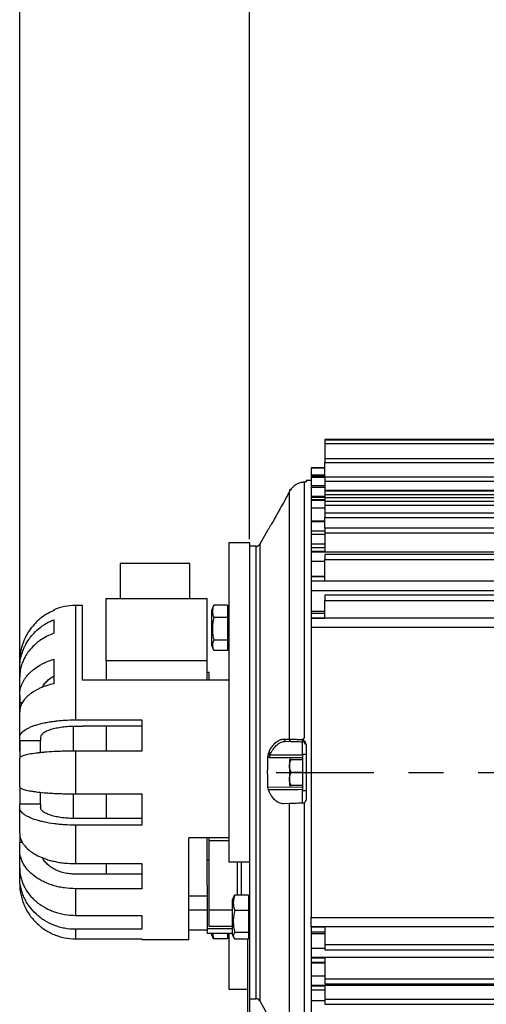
# Model space of a CAD drawing. Header units: inches. Extents: x 1.3 to 88, y 0 to 57.3.
# Tile 8 of 31: x 26.2 to 32.9, y 23.5 to 37.6. Entities that reach past the tile are written whole.
import ezdxf

# ---------------------------------------------------------------- set-up
doc = ezdxf.new("R2010")
doc.units = ezdxf.units.IN
doc.header["$LTSCALE"] = 2
doc.header["$MEASUREMENT"] = 0
doc.linetypes.add('SLD-Center', pattern=[1.45, 0.7, -0.25, 0.25, -0.25])
doc.linetypes.add('SLD-Solid', pattern=[0])
doc.layers.add('CENTER', color=40, linetype='SLD-Center')
doc.layers.add('DIMENSIONS', color=140, linetype='SLD-Solid', lineweight=25)
doc.styles.add('SLDTEXTSTYLE0', font='GOTHIC.TTF', dxfattribs={"width": 0.913})
doc.dimstyles.new('SLDDIMSTYLE3', dxfattribs={"dimtxt": 0.5, "dimasz": 0.6, "dimexe": 0, "dimexo": 0.0625, "dimgap": 0.125, "dimtad": 0, "dimtih": 1, "dimtoh": 1, "dimrnd": 1e-09, "dimzin": 12, "dimdsep": 46, "dimtxsty": 'SLDTEXTSTYLE0', "dimsah": 1, "dimcen": 0.09, "dimadec": 0, "dimazin": 3, "dimtfac": 1, "dimtofl": 0, "dimtmove": 0, "dimatfit": 3, "dimfxl": 0, "dimfrac": 2, "dimtolj": 1, "dimtzin": 12, "dimarcsym": 0})

# ---------------------------------------------------------------- blocks, each defined once
blk = doc.blocks.new('_D_5')
at = {"layer": 'DIMENSIONS'}
for p, q in [((26.231, 27.117), (26.231, 40.126)), ((43.422, 27.43), (43.422, 40.126)), ((33.995, 39.95), (33.843, 39.95)), ((33.843, 39.95), (33.843, 39.156)), ((35.658, 39.95), (35.81, 39.95)), ((35.81, 39.95), (35.81, 39.156)), ((26.231, 39.876), (33.59, 39.876)), ((43.422, 39.876), (36.064, 39.876)), ((33.843, 39.156), (33.995, 39.156)), ((35.81, 39.156), (35.658, 39.156))]:
    blk.add_line(p, q, dxfattribs=at)
for points in [[(26.231, 39.876), (26.831, 39.751), (26.831, 40.001)], [(43.422, 39.876), (42.822, 40.001), (42.822, 39.751)]]:
    blk.add_solid(points, dxfattribs=at)
at = {"layer": 'DIMENSIONS', "char_height": 0.5, "attachment_point": 1, "style": 'SLDTEXTSTYLE0'}
for s, insert in [('17.19', (33.995, 40.69)), ('436.6', (33.995, 39.795))]:
    blk.add_mtext(s, dxfattribs=dict(at, insert=insert))
blk = doc.blocks.new('_D_6')
at = {"layer": 'DIMENSIONS'}
for p, q in [((29.531, 30.162), (29.531, 38.324)), ((40.791, 31.162), (40.791, 38.324)), ((29.531, 38.074), (33.924, 38.074)), ((34.33, 38.148), (34.178, 38.148)), ((34.178, 38.148), (34.178, 37.354)), ((35.993, 38.148), (36.145, 38.148)), ((36.145, 38.148), (36.145, 37.354)), ((40.791, 38.074), (36.399, 38.074)), ((34.178, 37.354), (34.33, 37.354)), ((36.145, 37.354), (35.993, 37.354))]:
    blk.add_line(p, q, dxfattribs=at)
for points in [[(29.531, 38.074), (30.131, 37.949), (30.131, 38.199)], [(40.791, 38.074), (40.191, 38.199), (40.191, 37.949)]]:
    blk.add_solid(points, dxfattribs=at)
at = {"layer": 'DIMENSIONS', "char_height": 0.5, "attachment_point": 1, "style": 'SLDTEXTSTYLE0'}
for s, insert in [('11.26', (34.33, 38.888)), ('286.0', (34.33, 37.993))]:
    blk.add_mtext(s, dxfattribs=dict(at, insert=insert))

msp = doc.modelspace()

# ---------------------------------------------------------------- linework, layer by layer
for p, q in [((34.564307, 31.594985), (30.61136, 31.594985)), ((30.61136, 31.594985), (30.61136, 31.585495)), ((39.91136, 31.585495), (30.61136, 31.585495)), ((30.61136, 31.585495), (30.61136, 31.536157)), ((30.61136, 31.536157), (39.91136, 31.536157)), ((30.61136, 31.536157), (30.61136, 31.318374)), ((39.91136, 31.318374), (30.61136, 31.318374)), ((30.61136, 31.318374), (30.61136, 31.264693)), ((30.61136, 31.264693), (39.91136, 31.264693)), ((30.61136, 31.056594), (30.61136, 31.264693)), ((30.61136, 31.187485), (30.41136, 31.187485)), ((30.41136, 31.187485), (30.41136, 31.187302)), ((30.41136, 31.187302), (30.61136, 31.187302)), ((30.41136, 31.187302), (30.41136, 31.182743)), ((30.41136, 31.182743), (30.41136, 31.082794)), ((30.61136, 31.182743), (30.41136, 31.182743)), ((30.315606, 27.311588), (30.315606, 30.982808)), ((30.41136, 31.007509), (30.34136, 31.005676)), ((30.34136, 31.005676), (30.34136, 30.988281)), ((30.41136, 31.082794), (30.41136, 31.075763)), ((30.61136, 31.082794), (30.41136, 31.082794)), ((30.61136, 31.075763), (30.41136, 31.075763)), ((30.41136, 31.075763), (30.41136, 31.057087)), ((30.61136, 31.057087), (30.41136, 31.057087)), ((30.41136, 31.057087), (30.41136, 31.052654)), ((30.41136, 31.052654), (30.41136, 30.937149)), ((30.41136, 31.052654), (30.61136, 31.052654)), ((39.91136, 31.056594), (30.61136, 31.056594)), ((30.61136, 31.056594), (30.61136, 30.999059)), ((30.61136, 30.999059), (39.91136, 30.999059)), ((30.61136, 30.999059), (30.61136, 30.863737)), ((30.102476, 30.849845), (30.014967, 30.687485)), ((30.10136, 30.874985), (30.10136, 30.850383)), ((30.102476, 27.289743), (30.102476, 30.849845)), ((30.41136, 30.937149), (30.61136, 30.937149)), ((30.41136, 30.937149), (30.41136, 30.909787)), ((30.41136, 30.909787), (30.61136, 30.909787)), ((30.41136, 30.909787), (30.41136, 30.905503)), ((30.41136, 30.905503), (30.41136, 30.778475)), ((30.61136, 30.905503), (30.41136, 30.905503)), ((39.91136, 30.863737), (30.61136, 30.863737)), ((30.61136, 30.863737), (30.61136, 30.857658)), ((30.61136, 30.857658), (39.91136, 30.857658)), ((30.61136, 30.857658), (30.61136, 30.804667)), ((30.41136, 30.778475), (30.41136, 30.762079)), ((30.61136, 30.778475), (30.41136, 30.778475)), ((30.61136, 30.762079), (30.41136, 30.762079)), ((30.41136, 30.762079), (30.41136, 30.727009)), ((30.61136, 30.727009), (30.41136, 30.727009)), ((30.41136, 30.727009), (30.41136, 30.722912)), ((30.41136, 30.722912), (30.41136, 30.614939)), ((30.41136, 30.722912), (30.61136, 30.722912)), ((30.61136, 30.804667), (39.91136, 30.804667)), ((30.61136, 30.804667), (30.61136, 30.762273)), ((30.61136, 30.762273), (39.91136, 30.762273)), ((30.61136, 30.762273), (30.61136, 30.709281)), ((30.61136, 30.709281), (39.91136, 30.709281)), ((30.61136, 30.709281), (30.61136, 30.654162)), ((30.41136, 30.614939), (30.61136, 30.614939)), ((30.41136, 30.614939), (30.41136, 30.424168)), ((30.61136, 30.654162), (39.91136, 30.654162)), ((30.61136, 30.654162), (30.61136, 30.538405)), ((30.61136, 30.424168), (30.41136, 30.424168)), ((30.41136, 30.424168), (30.41136, 30.417579)), ((30.41136, 30.417579), (30.41136, 30.283349)), ((30.41136, 30.417579), (30.61136, 30.417579)), ((39.91136, 30.538405), (30.61136, 30.538405)), ((30.61136, 30.538405), (30.61136, 30.473778)), ((30.61136, 30.473778), (39.91136, 30.473778)), ((30.61136, 30.32093), (30.61136, 30.473778)), ((29.790247, 30.299723), (29.678395, 30.093842)), ((29.793042, 30.298126), (29.79318, 30.29813)), ((30.41136, 30.284514), (30.61136, 30.284514)), ((30.41136, 30.284514), (30.41136, 30.235261)), ((39.91136, 30.32093), (30.61136, 30.32093)), ((30.61136, 30.32093), (30.61136, 30.25365)), ((30.41136, 30.235261), (30.61136, 30.235261)), ((30.41136, 30.235261), (30.41136, 30.231669)), ((30.41136, 30.231669), (30.41136, 30.093313)), ((30.61136, 30.231669), (30.41136, 30.231669)), ((30.61136, 30.25365), (39.91136, 30.25365)), ((30.61136, 30.25365), (30.61136, 29.984743)), ((29.53136, 30.112485), (29.23136, 30.112485)), ((29.23136, 30.112485), (29.23136, 25.523072)), ((29.53136, 25.523072), (29.53136, 30.112485)), ((29.625674, 30.062485), (29.53136, 30.062485)), ((29.625674, 23.562485), (29.625674, 30.062485)), ((29.678395, 30.093842), (29.678395, 23.531127)), ((30.41136, 30.093313), (30.41136, 30.039303)), ((30.61136, 30.093313), (30.41136, 30.093313)), ((30.61136, 30.039303), (30.41136, 30.039303)), ((30.41136, 30.039303), (30.41136, 29.984743)), ((30.61136, 29.984743), (30.41136, 29.984743)), ((30.41136, 29.984743), (30.41136, 29.981409)), ((30.41136, 29.981409), (39.91136, 29.981409)), ((30.41136, 29.981409), (30.41136, 29.842295)), ((39.91136, 29.942235), (30.61136, 29.942235)), ((30.61136, 29.942235), (30.61136, 29.87137)), ((30.61136, 29.87137), (39.91136, 29.87137)), ((30.61136, 29.564345), (30.61136, 29.87137)), ((27.67136, 29.812485), (27.67136, 29.312485)), ((28.17136, 29.812485), (27.67136, 29.812485)), ((28.67136, 29.812485), (28.17136, 29.812485)), ((28.67136, 29.312485), (28.67136, 29.812485)), ((30.41136, 29.842295), (30.41136, 29.634292)), ((30.61136, 29.842295), (30.41136, 29.842295)), ((30.41136, 29.634292), (30.41136, 29.626075)), ((30.41136, 29.634292), (30.61136, 29.634292)), ((30.41136, 29.626075), (30.61136, 29.626075)), ((30.41136, 29.626075), (30.41136, 29.564345)), ((30.41136, 29.564345), (30.61136, 29.564345)), ((30.41136, 29.564345), (30.41136, 29.561446)), ((39.91136, 29.561446), (30.41136, 29.561446)), ((30.41136, 29.561446), (30.41136, 29.423179)), ((39.91136, 29.423179), (30.41136, 29.423179)), ((30.41136, 29.423179), (30.41136, 29.129115)), ((27.47136, 29.312485), (28.92136, 29.312485)), ((27.47136, 28.415731), (27.47136, 29.312485)), ((28.92136, 28.415731), (28.92136, 29.312485)), ((39.91136, 29.359432), (30.61136, 29.359432)), ((30.61136, 29.359432), (30.61136, 29.285146)), ((30.61136, 29.285146), (39.91136, 29.285146)), ((30.61136, 29.031395), (30.61136, 29.285146)), ((26.72136, 29.14998), (26.72136, 29.139219)), ((27.13136, 29.212485), (27.03136, 29.212485)), ((27.03136, 29.212485), (27.03136, 27.568339)), ((27.13136, 28.139134), (27.13136, 29.212485)), ((29.012732, 29.206889), (28.98136, 29.139611)), ((28.98136, 29.139611), (28.98136, 28.639611)), ((29.013332, 29.206609), (29.016333, 29.214273)), ((29.21536, 29.214273), (29.016333, 29.214273)), ((29.21536, 29.214273), (29.21536, 29.03911)), ((29.23136, 29.139611), (29.21536, 29.139611)), ((26.72136, 29.006007), (26.72136, 28.811593)), ((29.21536, 29.03911), (29.016333, 29.03911)), ((29.21536, 29.03911), (29.21536, 28.714448)), ((30.41136, 29.129115), (30.41136, 29.099969)), ((30.41136, 29.129115), (30.61136, 29.129115)), ((30.41136, 29.099969), (30.61136, 29.099969)), ((30.41136, 29.099969), (30.41136, 29.031395)), ((30.41136, 29.031395), (30.61136, 29.031395)), ((30.41136, 29.031395), (30.41136, 29.029047)), ((39.91136, 29.029047), (30.41136, 29.029047)), ((30.41136, 29.029047), (30.41136, 28.894598)), ((30.41136, 28.894598), (30.41136, 24.730372)), ((39.91136, 28.894598), (30.41136, 28.894598)), ((29.21536, 28.714448), (29.016333, 28.714448)), ((29.21536, 28.714448), (29.21536, 28.564949)), ((28.98136, 28.639611), (29.012732, 28.572333)), ((29.21536, 28.639611), (29.23136, 28.639611)), ((26.72136, 28.438341), (26.72136, 28.088019)), ((29.21536, 28.564949), (29.016333, 28.564949)), ((26.23136, 28.313936), (26.23136, 28.180861)), ((28.92136, 28.415731), (27.47136, 28.415731)), ((27.47136, 28.415731), (27.47136, 28.139134)), ((28.92136, 28.139134), (28.92136, 28.415731)), ((28.95136, 28.249985), (28.92136, 28.249985)), ((28.95136, 28.139134), (28.95136, 28.249985)), ((29.23136, 28.139134), (27.13136, 28.139134)), ((26.23136, 27.925372), (26.23136, 27.811997)), ((26.267725, 27.811997), (26.23136, 27.811997)), ((26.23136, 27.811997), (26.23136, 27.703467)), ((26.99636, 27.476615), (26.99636, 27.121286)), ((27.03136, 27.568339), (27.98136, 27.568339)), ((27.13136, 27.473857), (27.03136, 27.473857)), ((27.13136, 27.476135), (27.13136, 27.473857)), ((27.98136, 27.476135), (27.13136, 27.476135)), ((27.47136, 27.476135), (27.47136, 27.119814)), ((27.98136, 27.568339), (27.98136, 27.119814)), ((26.23136, 27.265052), (26.23136, 27.316387)), ((26.53136, 27.316387), (26.53136, 27.265052)), ((26.53136, 27.265052), (26.23136, 27.265052)), ((26.23136, 27.265052), (26.23136, 27.017743)), ((26.53136, 27.098668), (26.53136, 27.265052)), ((30.024622, 27.291851), (30.102476, 27.289743)), ((30.050197, 27.260109), (30.128051, 27.25807)), ((30.28293, 27.254015), (30.28293, 27.058989)), ((30.34136, 27.204387), (30.34136, 26.430934)), ((27.03136, 27.119814), (27.03136, 26.505155)), ((27.98136, 27.119814), (27.03136, 27.119814)), ((30.28293, 27.058989), (29.82044, 27.062181)), ((29.820441, 27.029166), (30.29136, 27.025434)), ((30.34136, 27.072485), (30.29136, 27.072485)), ((30.29136, 27.072485), (30.29136, 26.812485)), ((30.10136, 26.999985), (30.10136, 26.906235)), ((30.10136, 26.906235), (30.10136, 26.718735)), ((30.125699, 26.999985), (30.29136, 26.999985)), ((30.29136, 26.812485), (30.125699, 26.812485)), ((30.29136, 26.812485), (30.29136, 26.552485)), ((26.23136, 26.607227), (26.23136, 26.359917)), ((30.29136, 26.599535), (29.793042, 26.595588)), ((30.10136, 26.718735), (30.10136, 26.624985)), ((30.29136, 26.624985), (30.125699, 26.624985)), ((26.53136, 26.359917), (26.53136, 26.526697)), ((26.99636, 26.505642), (26.99636, 26.148464)), ((27.03136, 26.505155), (27.98136, 26.505155)), ((27.47136, 26.505155), (27.47136, 26.151112)), ((27.98136, 26.505155), (27.98136, 26.056631)), ((30.28293, 26.565981), (30.28293, 26.370955)), ((30.29136, 26.552485), (30.34136, 26.552485)), ((26.23136, 26.308582), (26.23136, 26.359917)), ((26.23136, 26.359917), (26.53136, 26.359917)), ((26.53136, 26.359917), (26.53136, 26.308582)), ((30.102476, 26.366229), (30.014967, 26.363938)), ((30.102476, 22.775124), (30.102476, 26.366229)), ((30.315606, 22.642161), (30.315606, 26.381667)), ((27.98136, 26.151112), (27.03136, 26.151112)), ((27.03136, 26.056631), (27.03136, 25.502843)), ((27.98136, 26.056631), (27.03136, 26.056631)), ((26.23136, 25.921502), (26.23136, 25.812973)), ((26.23136, 25.699597), (26.23136, 25.812973)), ((26.23136, 25.812973), (26.267931, 25.812973)), ((28.65636, 24.412485), (28.65636, 25.87473)), ((29.23136, 25.87473), (28.65636, 25.87473)), ((28.92136, 25.194095), (28.92136, 25.87473)), ((28.95136, 25.55499), (28.95136, 25.87473)), ((28.95136, 25.837485), (29.23136, 25.837485)), ((27.03136, 25.502843), (27.98136, 25.502843)), ((27.47136, 25.502843), (27.47136, 25.35182)), ((27.98136, 25.502843), (27.98136, 25.143154)), ((28.95136, 25.55499), (28.92136, 25.55499)), ((28.95136, 24.601009), (28.95136, 25.55499)), ((29.53136, 25.523072), (29.23136, 25.523072)), ((29.35136, 25.523072), (29.35136, 25.052477)), ((29.41136, 25.523072), (29.41136, 25.052477)), ((29.53136, 23.663145), (29.53136, 25.523072)), ((26.23136, 25.311034), (26.23136, 25.444108)), ((27.98136, 25.35182), (27.03136, 25.35182)), ((28.92136, 25.194095), (28.92136, 24.571056)), ((27.03136, 25.143154), (27.03136, 24.75992)), ((27.98136, 25.143154), (27.03136, 25.143154)), ((28.65636, 25.042485), (28.92136, 25.042485)), ((29.302904, 25.030236), (29.316333, 25.052477)), ((29.51536, 25.052477), (29.316333, 25.052477)), ((29.51536, 25.052477), (29.51536, 24.832309)), ((29.302397, 25.030473), (29.28136, 24.985358)), ((29.28136, 24.985358), (29.28136, 24.485358)), ((29.53136, 24.985358), (29.51536, 24.985358)), ((27.03136, 24.75992), (27.98136, 24.75992)), ((27.98136, 24.75992), (27.98136, 24.560308)), ((28.92136, 24.832937), (28.65636, 24.832937)), ((29.28136, 24.832937), (28.95136, 24.832937)), ((29.51536, 24.832309), (29.316333, 24.832309)), ((29.51536, 24.832309), (29.51536, 24.515191)), ((30.41136, 24.730372), (39.91136, 24.730372)), ((30.41136, 24.595922), (30.41136, 24.730372)), ((27.98136, 24.560308), (27.03136, 24.560308)), ((27.03136, 24.560308), (27.03136, 24.423534)), ((28.65636, 24.550145), (28.92136, 24.550145)), ((28.92136, 24.571056), (29.28136, 24.571056)), ((28.92136, 24.571056), (28.92136, 24.501067)), ((29.28136, 24.501067), (28.92136, 24.501067)), ((29.28136, 24.601009), (28.95136, 24.601009)), ((28.98136, 24.501067), (28.98136, 24.485358)), ((28.98136, 24.485358), (29.000606, 24.444085)), ((29.21536, 24.501067), (29.21536, 24.422263)), ((29.21536, 24.485358), (29.23136, 24.485358)), ((29.23136, 24.501067), (29.23136, 23.701768)), ((29.28136, 24.485358), (29.302397, 24.440244)), ((29.51536, 24.515191), (29.316333, 24.515191)), ((29.51536, 24.515191), (29.51536, 24.41824)), ((29.51536, 24.485358), (29.53136, 24.485358)), ((39.91136, 24.595922), (30.41136, 24.595922)), ((30.41136, 24.595922), (30.41136, 24.593574)), ((30.41136, 24.593574), (30.61136, 24.593574)), ((30.41136, 24.593574), (30.41136, 24.525)), ((30.41136, 24.525), (30.61136, 24.525)), ((30.41136, 24.525), (30.41136, 24.495854)), ((30.41136, 24.495854), (30.41136, 24.291218)), ((30.61136, 24.495854), (30.41136, 24.495854)), ((30.61136, 24.593574), (30.61136, 24.339823)), ((27.03136, 24.423534), (27.98136, 24.423534)), ((27.98136, 24.423534), (27.98136, 24.412485)), ((27.98136, 24.412485), (28.65636, 24.412485)), ((29.016333, 24.422263), (29.001986, 24.444728)), ((29.21536, 24.422263), (29.016333, 24.422263)), ((29.51536, 24.41824), (29.316333, 24.41824)), ((29.50126, 24.41824), (29.50126, 22.479332)), ((30.61136, 24.339823), (30.61136, 24.265537)), ((30.61136, 24.339823), (39.91136, 24.339823)), ((30.41136, 24.291218), (30.41136, 24.153405)), ((30.41136, 24.291218), (30.61136, 24.291218)), ((30.61136, 24.265537), (39.91136, 24.265537)), ((39.91136, 24.153405), (30.41136, 24.153405)), ((30.41136, 24.153405), (30.41136, 24.150599)), ((30.41136, 24.150599), (30.61136, 24.150599)), ((30.41136, 24.150599), (30.41136, 24.087558)), ((30.41136, 24.087558), (30.61136, 24.087558)), ((30.41136, 24.087558), (30.41136, 24.075621)), ((30.41136, 24.075621), (30.41136, 23.889651)), ((30.61136, 24.075621), (30.41136, 24.075621)), ((30.61136, 24.150599), (30.61136, 23.847273)), ((30.41136, 23.889651), (30.41136, 23.75053)), ((30.41136, 23.889651), (30.61136, 23.889651)), ((30.61136, 23.847273), (39.91136, 23.847273)), ((30.61136, 23.847273), (30.61136, 23.775752)), ((30.61136, 23.775752), (39.91136, 23.775752)), ((29.23136, 23.701768), (29.50126, 23.701768)), ((29.53136, 22.479332), (29.53136, 23.663145)), ((39.91136, 23.75053), (30.41136, 23.75053)), ((30.41136, 23.75053), (30.41136, 23.747306)), ((30.41136, 23.747306), (30.61136, 23.747306)), ((30.41136, 23.747306), (30.41136, 23.690737)), ((30.41136, 23.690737), (30.61136, 23.690737)), ((30.41136, 23.690737), (30.41136, 23.535083)), ((30.61136, 23.747306), (30.61136, 23.55449)), ((29.53136, 23.562485), (29.625674, 23.562485)), ((29.678395, 23.531127), (29.781343, 23.341635)), ((30.41136, 23.535083), (30.61136, 23.535083)), ((30.61136, 23.55449), (30.61136, 23.486206)), ((30.61136, 23.55449), (39.91136, 23.55449)), ((30.61136, 23.486206), (39.91136, 23.486206))]:
    msp.add_line(p, q)
for centre, radius, start, end in [((29.625674, 30.122485), 0.06, 270, 331.48559), ((27.03136, 28.412485), 0.8, 90, 112.7990313), ((30.052947, 27.288499), 0.028523, 173.2519554, 264.4678016), ((30.130797, 27.28645), 0.028512, 173.3684719, 264.473571), ((30.28136, 27.194035), 0.06, 21.2788008, 88.5), ((27.858946, 27.045673), 1.961564, 359.5178333, 0.4821667), ((29.625674, 23.502485), 0.06, 28.51441, 90)]:
    msp.add_arc(centre, radius, start, end)
for points, knots in [([(30.28293, 30.978661), (30.263885, 30.975566), (30.245566, 30.970347), (30.210327, 30.955831), (30.193289, 30.946395), (30.162291, 30.924257), (30.148073, 30.911454), (30.122586, 30.88255), (30.111634, 30.866831), (30.102476, 30.849845)], [0, 0, 0, 0, 0.25, 0.25, 0.5, 0.5, 0.75, 0.75, 1, 1, 1, 1]), ([(30.315606, 30.982808), (30.310777, 30.982334), (30.305588, 30.981787), (30.294529, 30.980419), (30.288752, 30.979607), (30.28293, 30.978661)], [0, 0, 0, 0, 0.5, 0.5, 1, 1, 1, 1]), ([(30.34136, 30.988281), (30.34136, 30.987837), (30.340778, 30.987378), (30.338492, 30.986434), (30.336761, 30.985945), (30.332326, 30.984996), (30.329581, 30.984524), (30.323192, 30.983623), (30.319601, 30.9832), (30.315606, 30.982808)], [0, 0, 0, 0, 0.25, 0.25, 0.5, 0.5, 0.75, 0.75, 1, 1, 1, 1]), ([(30.014967, 30.687485), (29.995164, 30.650729), (29.975532, 30.614807), (29.946327, 30.562107), (29.936633, 30.544739), (29.917339, 30.510412), (29.907673, 30.49334), (29.879495, 30.443917), (29.861713, 30.413192), (29.836772, 30.370605), (29.828712, 30.356933), (29.813472, 30.331231), (29.806323, 30.31925), (29.799691, 30.30819)], [0, 0, 0, 0, 0.25, 0.25, 0.375, 0.375, 0.5, 0.5, 0.75, 0.75, 0.875, 0.875, 1, 1, 1, 1]), ([(26.72136, 29.139219), (26.685009, 29.12401), (26.650237, 29.106331), (26.58372, 29.066237), (26.551975, 29.043822), (26.506679, 29.006567), (26.491913, 28.993483), (26.463577, 28.966444), (26.449981, 28.952476), (26.410871, 28.909257), (26.387027, 28.878697), (26.354615, 28.830231), (26.344372, 28.813636), (26.325037, 28.779544), (26.315985, 28.762105), (26.290982, 28.709277), (26.277029, 28.673134), (26.260107, 28.617555), (26.255137, 28.598801), (26.246559, 28.560829), (26.242945, 28.541563), (26.234259, 28.483385), (26.23136, 28.444368), (26.23136, 28.405118)], [0, 0, 0, 0, 0.125, 0.125, 0.25, 0.25, 0.3125, 0.3125, 0.375, 0.375, 0.5, 0.5, 0.5625, 0.5625, 0.625, 0.625, 0.75, 0.75, 0.8125, 0.8125, 0.875, 0.875, 1, 1, 1, 1]), ([(29.016333, 29.214273), (29.01009, 29.199842), (29.004987, 29.18537), (28.997962, 29.156314), (28.996062, 29.141729), (28.995997, 29.112426), (28.997844, 29.097682), (29.004917, 29.068186), (29.010067, 29.053594), (29.016333, 29.03911)], [0, 0, 0, 0, 0.25, 0.25, 0.5, 0.5, 0.75, 0.75, 1, 1, 1, 1]), ([(26.23136, 28.313936), (26.23136, 28.350938), (26.234259, 28.387477), (26.245615, 28.459667), (26.254073, 28.495318), (26.271024, 28.548113), (26.27742, 28.565666), (26.291481, 28.600058), (26.299149, 28.616922), (26.324021, 28.666544), (26.343084, 28.698335), (26.37541, 28.74408), (26.38681, 28.759004), (26.410891, 28.788184), (26.423535, 28.802386), (26.462772, 28.843315), (26.490839, 28.868589), (26.535754, 28.903531), (26.551198, 28.914682), (26.583041, 28.935975), (26.599483, 28.946139), (26.649998, 28.974906), (26.685009, 28.991668), (26.72136, 29.006007)], [0, 0, 0, 0, 0.125, 0.125, 0.25, 0.25, 0.3125, 0.3125, 0.375, 0.375, 0.5, 0.5, 0.5625, 0.5625, 0.625, 0.625, 0.75, 0.75, 0.8125, 0.8125, 0.875, 0.875, 1, 1, 1, 1]), ([(29.016333, 29.03911), (29.01009, 29.012362), (29.004987, 28.985539), (28.997962, 28.931684), (28.996062, 28.904651), (28.995997, 28.850339), (28.997844, 28.823011), (29.004917, 28.768339), (29.010067, 28.741293), (29.016333, 28.714448)], [0, 0, 0, 0, 0.25, 0.25, 0.5, 0.5, 0.75, 0.75, 1, 1, 1, 1]), ([(26.72136, 28.811593), (26.685009, 28.798525), (26.650237, 28.783336), (26.58372, 28.748888), (26.551975, 28.729629), (26.506679, 28.69762), (26.491913, 28.686378), (26.463577, 28.663146), (26.449981, 28.651145), (26.410871, 28.614012), (26.387027, 28.587755), (26.354615, 28.546114), (26.344372, 28.531855), (26.325037, 28.502564), (26.315985, 28.48758), (26.290982, 28.442191), (26.277029, 28.411137), (26.260107, 28.363384), (26.255137, 28.347271), (26.246559, 28.314645), (26.242945, 28.298093), (26.234259, 28.248107), (26.23136, 28.214584), (26.23136, 28.180861)], [0, 0, 0, 0, 0.125, 0.125, 0.25, 0.25, 0.3125, 0.3125, 0.375, 0.375, 0.5, 0.5, 0.5625, 0.5625, 0.625, 0.625, 0.75, 0.75, 0.8125, 0.8125, 0.875, 0.875, 1, 1, 1, 1]), ([(29.016333, 28.714448), (29.01009, 28.702131), (29.004987, 28.68978), (28.997962, 28.664981), (28.996062, 28.652533), (28.995997, 28.627523), (28.997844, 28.614939), (29.004917, 28.589764), (29.010067, 28.57731), (29.016333, 28.564949)], [0, 0, 0, 0, 0.25, 0.25, 0.5, 0.5, 0.75, 0.75, 1, 1, 1, 1]), ([(26.23136, 27.925372), (26.23136, 27.952798), (26.234259, 27.979882), (26.245615, 28.033389), (26.254073, 28.059814), (26.271024, 28.098946), (26.27742, 28.111957), (26.291481, 28.137448), (26.299149, 28.149948), (26.324021, 28.186728), (26.343084, 28.210292), (26.37541, 28.244199), (26.38681, 28.25526), (26.410891, 28.276889), (26.423535, 28.287415), (26.462772, 28.317752), (26.490839, 28.336485), (26.535754, 28.362385), (26.551198, 28.37065), (26.583041, 28.386432), (26.599483, 28.393966), (26.649998, 28.415289), (26.685009, 28.427713), (26.72136, 28.438341)], [0, 0, 0, 0, 0.125, 0.125, 0.25, 0.25, 0.3125, 0.3125, 0.375, 0.375, 0.5, 0.5, 0.5625, 0.5625, 0.625, 0.625, 0.75, 0.75, 0.8125, 0.8125, 0.875, 0.875, 1, 1, 1, 1]), ([(26.557679, 28.035443), (26.558286, 28.037128), (26.565622, 28.057496), (26.592794, 28.09421), (26.643354, 28.149626), (26.693029, 28.180583), (26.72136, 28.198239)], [0, 0, 0, 0, 0.0258829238, 0.3128271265, 0.6080927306, 1, 1, 1, 1]), ([(26.72136, 28.088019), (26.685009, 28.079681), (26.650237, 28.069989), (26.58372, 28.04801), (26.551975, 28.035722), (26.506679, 28.015298), (26.491913, 28.008126), (26.463577, 27.993302), (26.449981, 27.985645), (26.410871, 27.961952), (26.387027, 27.945199), (26.354615, 27.918629), (26.344372, 27.909532), (26.325037, 27.890843), (26.315985, 27.881282), (26.290982, 27.852321), (26.277029, 27.832507), (26.260107, 27.802039), (26.255137, 27.791758), (26.246559, 27.770941), (26.242945, 27.760379), (26.234259, 27.728486), (26.23136, 27.707096), (26.23136, 27.685579)], [0, 0, 0, 0, 0.125, 0.125, 0.25, 0.25, 0.3125, 0.3125, 0.375, 0.375, 0.5, 0.5, 0.5625, 0.5625, 0.625, 0.625, 0.75, 0.75, 0.8125, 0.8125, 0.875, 0.875, 1, 1, 1, 1]), ([(26.23136, 27.316387), (26.23136, 27.333023), (26.23654, 27.349381), (26.251762, 27.373518), (26.258088, 27.381496), (26.273298, 27.397316), (26.282227, 27.405179), (26.31231, 27.428053), (26.336856, 27.442518), (26.380349, 27.463051), (26.396023, 27.469722), (26.429449, 27.48256), (26.447037, 27.48867), (26.502342, 27.5061), (26.542577, 27.51653), (26.608097, 27.530346), (26.630802, 27.534638), (26.676949, 27.542416), (26.724076, 27.549444), (26.773131, 27.554994), (26.823163, 27.559796), (26.84878, 27.56183), (26.926292, 27.566707), (26.978538, 27.568339), (27.03136, 27.568339)], [0, 0, 0, 0, 0.125, 0.125, 0.1875, 0.1875, 0.25, 0.25, 0.375, 0.375, 0.4375, 0.4375, 0.5, 0.5, 0.625, 0.625, 0.6875, 0.6875, 0.75, 0.8125, 0.8125, 0.875, 0.875, 1, 1, 1, 1]), ([(27.03136, 27.473857), (26.998346, 27.473857), (26.965884, 27.472837), (26.917984, 27.469841), (26.90215, 27.468596), (26.870756, 27.465602), (26.855151, 27.463844), (26.809758, 27.457923), (26.781052, 27.453091), (26.740303, 27.44453), (26.727066, 27.441445), (26.701588, 27.434866), (26.689463, 27.431404), (26.654872, 27.420518), (26.634175, 27.412598), (26.606755, 27.399701), (26.598239, 27.395232), (26.582804, 27.386148), (26.568857, 27.376872), (26.557841, 27.367216), (26.548312, 27.357368), (26.544277, 27.352326), (26.534598, 27.337069), (26.53136, 27.326785), (26.53136, 27.316387)], [0, 0, 0, 0, 0.125, 0.125, 0.1875, 0.1875, 0.25, 0.25, 0.375, 0.375, 0.4375, 0.4375, 0.5, 0.5, 0.625, 0.625, 0.6875, 0.6875, 0.75, 0.8125, 0.8125, 0.875, 0.875, 1, 1, 1, 1]), ([(30.289254, 27.287124), (30.291839, 27.289247), (30.296828, 27.293346), (30.303797, 27.299572), (30.310057, 27.305556), (30.313806, 27.309632), (30.315606, 27.311588)], [0, 0, 0, 0, 0.2786231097, 0.5378721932, 0.7781580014, 1, 1, 1, 1]), ([(30.315606, 27.311588), (30.312047, 27.307582), (30.308275, 27.303767), (30.30283, 27.297859), (30.301039, 27.295858), (30.298788, 27.292516), (30.298118, 27.291347), (30.297244, 27.288807), (30.297092, 27.28744), (30.297696, 27.283498), (30.299285, 27.281183), (30.302601, 27.277018), (30.304429, 27.275087), (30.309934, 27.269314), (30.31367, 27.265509), (30.32413, 27.253563), (30.330182, 27.244976), (30.336718, 27.230377), (30.338432, 27.225302), (30.340741, 27.215019), (30.34136, 27.209767), (30.34136, 27.204387)], [0, 0, 0, 0, 0.125, 0.125, 0.1875, 0.1875, 0.21875, 0.21875, 0.25, 0.25, 0.3125, 0.3125, 0.375, 0.375, 0.5, 0.5, 0.75, 0.75, 0.875, 0.875, 1, 1, 1, 1]), ([(29.813356, 27.120838), (29.815116, 27.124299), (29.818641, 27.131233), (29.824112, 27.14128), (29.829726, 27.151083), (29.835496, 27.160615), (29.841418, 27.169882), (29.847493, 27.178881), (29.85372, 27.187613), (29.866148, 27.204096), (29.885539, 27.226467), (29.912324, 27.250692), (29.940039, 27.269641), (29.963397, 27.28071), (29.982232, 27.286828), (29.996305, 27.289974), (30.010462, 27.29182), (30.019888, 27.29184), (30.024622, 27.291851)], [0, 0, 0, 0, 0.0308421, 0.061781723, 0.09284586, 0.124061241, 0.155454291, 0.18705108, 0.218877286, 0.250958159, 0.374578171, 0.500911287, 0.624473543, 0.750384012, 0.812228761, 0.874350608, 0.936892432, 1, 1, 1, 1]), ([(29.82044, 27.062181), (29.82746, 27.078411), (29.835051, 27.093766), (29.851342, 27.122852), (29.859976, 27.13644), (29.886658, 27.17377), (29.905665, 27.194453), (29.93577, 27.219627), (29.946089, 27.22702), (29.966684, 27.239471), (29.977028, 27.244589), (30.008179, 27.256758), (30.029106, 27.260661), (30.050197, 27.260109)], [0, 0, 0, 0, 0.125, 0.125, 0.25, 0.25, 0.5, 0.5, 0.625, 0.625, 0.75, 0.75, 1, 1, 1, 1]), ([(30.102476, 27.289743), (30.104082, 27.289745), (30.107271, 27.28975), (30.112441, 27.289745), (30.117825, 27.28973), (30.123431, 27.289706), (30.129232, 27.289671), (30.135209, 27.289627), (30.141341, 27.289574), (30.14761, 27.289513), (30.153997, 27.289444), (30.160483, 27.289368), (30.167053, 27.289285), (30.173688, 27.289197), (30.183682, 27.289059), (30.197365, 27.288856), (30.215108, 27.288567), (30.23329, 27.288247), (30.251778, 27.287897), (30.270423, 27.287524), (30.283007, 27.287257), (30.289254, 27.287124)], [0, 0, 0, 0, 0.042113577, 0.08362512, 0.124534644, 0.164842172, 0.204547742, 0.243651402, 0.282153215, 0.320053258, 0.357351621, 0.394048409, 0.430143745, 0.465637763, 0.500530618, 0.58662451, 0.671574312, 0.755383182, 0.838054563, 0.919592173, 1, 1, 1, 1]), ([(30.128051, 27.25807), (30.135964, 27.257863), (30.145357, 27.257617), (30.167009, 27.25705), (30.179419, 27.256725), (30.206054, 27.256028), (30.220407, 27.255652), (30.250978, 27.254851), (30.266784, 27.254437), (30.28293, 27.254015)], [0, 0, 0, 0, 0.25, 0.25, 0.5, 0.5, 0.75, 0.75, 1, 1, 1, 1]), ([(30.28293, 27.254015), (30.283274, 27.254034), (30.283955, 27.254071), (30.284863, 27.254505), (30.285679, 27.255207), (30.286659, 27.256542), (30.287678, 27.258974), (30.288594, 27.263054), (30.289181, 27.26815), (30.289478, 27.274066), (30.289542, 27.28055), (30.28935, 27.284943), (30.289254, 27.287124)], [0, 0, 0, 0, 0.064622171, 0.128087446, 0.190066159, 0.250227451, 0.37532141, 0.499774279, 0.621610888, 0.747506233, 0.874641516, 1, 1, 1, 1]), ([(27.03136, 27.119814), (26.978538, 27.119814), (26.926598, 27.11915), (26.849958, 27.117201), (26.824625, 27.116391), (26.774393, 27.114443), (26.749426, 27.1133), (26.676798, 27.109448), (26.630867, 27.106305), (26.56567, 27.100735), (26.54449, 27.098728), (26.503725, 27.094448), (26.484325, 27.092195), (26.42898, 27.085113), (26.395864, 27.079961), (26.351993, 27.071571), (26.338367, 27.068664), (26.31367, 27.062754), (26.291355, 27.056719), (26.27373, 27.050438), (26.258483, 27.044031), (26.252027, 27.040751), (26.23654, 27.030825), (26.23136, 27.024135), (26.23136, 27.017371)], [0, 0, 0, 0, 0.125, 0.125, 0.1875, 0.1875, 0.25, 0.25, 0.375, 0.375, 0.4375, 0.4375, 0.5, 0.5, 0.625, 0.625, 0.6875, 0.6875, 0.75, 0.8125, 0.8125, 0.875, 0.875, 1, 1, 1, 1]), ([(29.793322, 27.037423), (29.793388, 27.038895), (29.793519, 27.041866), (29.793884, 27.046348), (29.794373, 27.050894), (29.794999, 27.055503), (29.796068, 27.062092), (29.797858, 27.070871), (29.801254, 27.084411), (29.806348, 27.101379), (29.810922, 27.114078), (29.813356, 27.120838)], [0, 0, 0, 0, 0.047857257, 0.09662295, 0.146473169, 0.197572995, 0.250075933, 0.368748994, 0.500766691, 0.734250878, 1, 1, 1, 1]), ([(29.793322, 27.037423), (29.794469, 27.036681), (29.796749, 27.035206), (29.800382, 27.033379), (29.804135, 27.031863), (29.808025, 27.03068), (29.812046, 27.029831), (29.816199, 27.029291), (29.819015, 27.029208), (29.820441, 27.029166)], [0, 0, 0, 0, 0.142297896, 0.283020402, 0.423227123, 0.563989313, 0.706365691, 0.851379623, 1, 1, 1, 1]), ([(29.813356, 27.120838), (29.812706, 27.118423), (29.811567, 27.11419), (29.810318, 27.108662), (29.809085, 27.102585), (29.807975, 27.095698), (29.807058, 27.086759), (29.80685, 27.078339), (29.807605, 27.070875), (29.809174, 27.065631), (29.811406, 27.062292), (29.814344, 27.060822), (29.817461, 27.060907), (29.819377, 27.061726), (29.82044, 27.062181)], [0, 0, 0, 0, 0.110673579, 0.193969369, 0.25015889, 0.384047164, 0.499977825, 0.642935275, 0.749952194, 0.822100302, 0.874967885, 0.911355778, 0.950801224, 1, 1, 1, 1]), ([(30.28293, 27.058989), (30.285815, 27.054013), (30.28874, 27.048967), (30.291324, 27.043036), (30.29136, 27.042954)], [0, 0, 0, 0, 0.986118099, 1, 1, 1, 1]), ([(30.10136, 26.906235), (30.10136, 26.922492), (30.103757, 26.938398), (30.112309, 26.969659), (30.118461, 26.985045), (30.125699, 26.999985)], [0, 0, 0, 0, 0.5, 0.5, 1, 1, 1, 1]), ([(30.10136, 26.718735), (30.10136, 26.734992), (30.103757, 26.750898), (30.112309, 26.782159), (30.118461, 26.797545), (30.125699, 26.812485)], [0, 0, 0, 0, 0.5, 0.5, 1, 1, 1, 1]), ([(26.23136, 26.607599), (26.23136, 26.600834), (26.23654, 26.594183), (26.251762, 26.584369), (26.258088, 26.581125), (26.273298, 26.574693), (26.282227, 26.571496), (26.31231, 26.562196), (26.336856, 26.556314), (26.380349, 26.547965), (26.396023, 26.545253), (26.429449, 26.540033), (26.447037, 26.537549), (26.502342, 26.530462), (26.542577, 26.526221), (26.608097, 26.520603), (26.630802, 26.518858), (26.676949, 26.515696), (26.724076, 26.512838), (26.773131, 26.510581), (26.823163, 26.508629), (26.84878, 26.507802), (26.926292, 26.505819), (26.978538, 26.505155), (27.03136, 26.505155)], [0, 0, 0, 0, 0.125, 0.125, 0.1875, 0.1875, 0.25, 0.25, 0.375, 0.375, 0.4375, 0.4375, 0.5, 0.5, 0.625, 0.625, 0.6875, 0.6875, 0.75, 0.8125, 0.8125, 0.875, 0.875, 1, 1, 1, 1]), ([(30.10136, 26.624985), (30.10136, 26.624985), (30.103757, 26.624985), (30.112309, 26.624985), (30.118461, 26.624985), (30.125699, 26.624985)], [0, 0, 0, 0, 0.5, 0.5, 1, 1, 1, 1]), ([(30.014967, 26.363938), (29.995164, 26.363419), (29.975532, 26.367355), (29.946327, 26.37957), (29.936633, 26.384705), (29.917339, 26.397186), (29.907673, 26.404597), (29.879495, 26.42982), (29.861713, 26.450545), (29.836772, 26.487914), (29.828712, 26.501507), (29.813472, 26.530674), (29.806323, 26.546172), (29.799691, 26.562646)], [0, 0, 0, 0, 0.25, 0.25, 0.375, 0.375, 0.5, 0.5, 0.75, 0.75, 0.875, 0.875, 1, 1, 1, 1]), ([(27.03136, 26.056631), (26.978538, 26.056631), (26.926598, 26.058262), (26.849958, 26.063056), (26.824625, 26.065048), (26.774393, 26.069839), (26.749426, 26.072651), (26.676798, 26.082125), (26.630867, 26.089855), (26.56567, 26.103553), (26.54449, 26.108489), (26.503725, 26.119017), (26.484325, 26.124556), (26.42898, 26.141974), (26.395864, 26.154645), (26.351993, 26.17528), (26.338367, 26.182431), (26.31367, 26.196964), (26.291355, 26.211806), (26.27373, 26.227256), (26.258483, 26.243013), (26.252027, 26.25108), (26.23654, 26.275492), (26.23136, 26.291946), (26.23136, 26.308582)], [0, 0, 0, 0, 0.125, 0.125, 0.1875, 0.1875, 0.25, 0.25, 0.375, 0.375, 0.4375, 0.4375, 0.5, 0.5, 0.625, 0.625, 0.6875, 0.6875, 0.75, 0.8125, 0.8125, 0.875, 0.875, 1, 1, 1, 1]), ([(27.03136, 26.151112), (26.998346, 26.151112), (26.965884, 26.152132), (26.917984, 26.155128), (26.90215, 26.156373), (26.870756, 26.159367), (26.855151, 26.161125), (26.809758, 26.167046), (26.781052, 26.171878), (26.740303, 26.180439), (26.727066, 26.183524), (26.701588, 26.190104), (26.689463, 26.193566), (26.654872, 26.204452), (26.634175, 26.212371), (26.606755, 26.225268), (26.598239, 26.229737), (26.582804, 26.238821), (26.568857, 26.248097), (26.557841, 26.257753), (26.548312, 26.267601), (26.544277, 26.272643), (26.534598, 26.287901), (26.53136, 26.298185), (26.53136, 26.308582)], [0, 0, 0, 0, 0.125, 0.125, 0.1875, 0.1875, 0.25, 0.25, 0.375, 0.375, 0.4375, 0.4375, 0.5, 0.5, 0.625, 0.625, 0.6875, 0.6875, 0.75, 0.8125, 0.8125, 0.875, 0.875, 1, 1, 1, 1]), ([(30.28293, 26.370955), (30.263885, 26.370456), (30.245566, 26.369976), (30.210327, 26.369053), (30.193289, 26.368607), (30.162291, 26.367796), (30.148073, 26.367423), (30.122586, 26.366756), (30.111634, 26.366469), (30.102476, 26.366229)], [0, 0, 0, 0, 0.25, 0.25, 0.5, 0.5, 0.75, 0.75, 1, 1, 1, 1]), ([(30.315606, 26.381667), (30.310777, 26.37831), (30.305588, 26.375736), (30.294529, 26.372108), (30.288752, 26.371107), (30.28293, 26.370955)], [0, 0, 0, 0, 0.5, 0.5, 1, 1, 1, 1]), ([(30.34136, 26.430934), (30.34136, 26.426073), (30.340778, 26.421314), (30.338492, 26.411989), (30.336761, 26.407404), (30.332326, 26.398913), (30.329581, 26.394906), (30.323192, 26.387651), (30.319601, 26.384444), (30.315606, 26.381667)], [0, 0, 0, 0, 0.25, 0.25, 0.5, 0.5, 0.75, 0.75, 1, 1, 1, 1]), ([(26.23136, 25.93939), (26.23136, 25.910566), (26.23654, 25.882223), (26.251762, 25.840402), (26.258088, 25.826578), (26.273298, 25.799168), (26.282227, 25.785543), (26.31231, 25.745911), (26.336856, 25.720848), (26.380349, 25.68527), (26.396023, 25.673713), (26.429449, 25.651468), (26.447037, 25.640882), (26.502342, 25.610681), (26.542577, 25.59261), (26.608097, 25.56867), (26.630802, 25.561235), (26.676949, 25.547758), (26.724076, 25.535581), (26.773131, 25.525964), (26.823163, 25.517643), (26.84878, 25.514121), (26.926292, 25.50567), (26.978538, 25.502843), (27.03136, 25.502843)], [0, 0, 0, 0, 0.125, 0.125, 0.1875, 0.1875, 0.25, 0.25, 0.375, 0.375, 0.4375, 0.4375, 0.5, 0.5, 0.625, 0.625, 0.6875, 0.6875, 0.75, 0.8125, 0.8125, 0.875, 0.875, 1, 1, 1, 1]), ([(27.03136, 25.143154), (26.978538, 25.143154), (26.926598, 25.146757), (26.849958, 25.157345), (26.824625, 25.161744), (26.774393, 25.172324), (26.749426, 25.178534), (26.676798, 25.199459), (26.630867, 25.216532), (26.56567, 25.246783), (26.54449, 25.257686), (26.503725, 25.280936), (26.484325, 25.293169), (26.42898, 25.331637), (26.395864, 25.359622), (26.351993, 25.405195), (26.338367, 25.420987), (26.31367, 25.453086), (26.291355, 25.485865), (26.27373, 25.519985), (26.258483, 25.554785), (26.252027, 25.572603), (26.23654, 25.626517), (26.23136, 25.662857), (26.23136, 25.699597)], [0, 0, 0, 0, 0.125, 0.125, 0.1875, 0.1875, 0.25, 0.25, 0.375, 0.375, 0.4375, 0.4375, 0.5, 0.5, 0.625, 0.625, 0.6875, 0.6875, 0.75, 0.8125, 0.8125, 0.875, 0.875, 1, 1, 1, 1]), ([(27.03136, 25.35182), (27.003251, 25.352794), (26.947034, 25.354742), (26.865057, 25.369954), (26.787881, 25.393989), (26.717536, 25.426728), (26.656054, 25.467269), (26.605863, 25.514476), (26.573203, 25.555713), (26.562209, 25.581714), (26.559147, 25.588957)], [0, 0, 0, 0, 0.135389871, 0.270779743, 0.406169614, 0.541559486, 0.676949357, 0.812339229, 0.9477291, 1, 1, 1, 1]), ([(26.23136, 25.444108), (26.23136, 25.398933), (26.23654, 25.354513), (26.251762, 25.288968), (26.258088, 25.267302), (26.273298, 25.224342), (26.282227, 25.202989), (26.31231, 25.140875), (26.336856, 25.101593), (26.380349, 25.045834), (26.396023, 25.02772), (26.429449, 24.992857), (26.447037, 24.976265), (26.502342, 24.928932), (26.542577, 24.90061), (26.608097, 24.86309), (26.630802, 24.851437), (26.676949, 24.830315), (26.724076, 24.81123), (26.773131, 24.796157), (26.823163, 24.783117), (26.84878, 24.777596), (26.926292, 24.764351), (26.978538, 24.75992), (27.03136, 24.75992)], [0, 0, 0, 0, 0.125, 0.125, 0.1875, 0.1875, 0.25, 0.25, 0.375, 0.375, 0.4375, 0.4375, 0.5, 0.5, 0.625, 0.625, 0.6875, 0.6875, 0.75, 0.8125, 0.8125, 0.875, 0.875, 1, 1, 1, 1]), ([(27.03136, 24.560308), (26.978538, 24.560308), (26.926598, 24.565169), (26.849958, 24.579454), (26.824625, 24.58539), (26.774393, 24.599664), (26.749426, 24.608042), (26.676798, 24.636272), (26.630867, 24.659306), (26.56567, 24.70012), (26.54449, 24.714829), (26.503725, 24.746197), (26.484325, 24.762701), (26.42898, 24.8146), (26.395864, 24.852357), (26.351993, 24.913841), (26.338367, 24.935147), (26.31367, 24.978453), (26.291355, 25.022677), (26.27373, 25.06871), (26.258483, 25.115661), (26.252027, 25.1397), (26.23654, 25.212437), (26.23136, 25.261465), (26.23136, 25.311034)], [0, 0, 0, 0, 0.125, 0.125, 0.1875, 0.1875, 0.25, 0.25, 0.375, 0.375, 0.4375, 0.4375, 0.5, 0.5, 0.625, 0.625, 0.6875, 0.6875, 0.75, 0.8125, 0.8125, 0.875, 0.875, 1, 1, 1, 1]), ([(26.23136, 25.219851), (26.23136, 25.167272), (26.23654, 25.115572), (26.251762, 25.039284), (26.258088, 25.014068), (26.273298, 24.964067), (26.282227, 24.939215), (26.31231, 24.866921), (26.336856, 24.821202), (26.380349, 24.756305), (26.396023, 24.735222), (26.429449, 24.694645), (26.447037, 24.675334), (26.502342, 24.620244), (26.542577, 24.58728), (26.608097, 24.543612), (26.630802, 24.530049), (26.676949, 24.505465), (26.724076, 24.483253), (26.773131, 24.465709), (26.823163, 24.450532), (26.84878, 24.444106), (26.926292, 24.428691), (26.978538, 24.423534), (27.03136, 24.423534)], [0, 0, 0, 0, 0.125, 0.125, 0.1875, 0.1875, 0.25, 0.25, 0.375, 0.375, 0.4375, 0.4375, 0.5, 0.5, 0.625, 0.625, 0.6875, 0.6875, 0.75, 0.8125, 0.8125, 0.875, 0.875, 1, 1, 1, 1]), ([(29.316333, 25.052477), (29.31009, 25.034338), (29.304987, 25.016148), (29.297962, 24.979627), (29.296062, 24.961294), (29.295997, 24.924463), (29.297844, 24.90593), (29.304917, 24.868855), (29.310067, 24.850514), (29.316333, 24.832309)], [0, 0, 0, 0, 0.25, 0.25, 0.5, 0.5, 0.75, 0.75, 1, 1, 1, 1]), ([(29.316333, 24.832309), (29.31009, 24.806183), (29.304987, 24.779983), (29.297962, 24.727379), (29.296062, 24.700974), (29.295997, 24.647924), (29.297844, 24.621231), (29.304917, 24.567829), (29.310067, 24.541412), (29.316333, 24.515191)], [0, 0, 0, 0, 0.25, 0.25, 0.5, 0.5, 0.75, 0.75, 1, 1, 1, 1]), ([(29.000119, 24.501067), (29.00018, 24.495467), (29.000473, 24.468829), (29.009334, 24.442811), (29.016333, 24.422263)], [0, 0, 0, 0, 0.210199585, 1, 1, 1, 1]), ([(29.316333, 24.515191), (29.31009, 24.507203), (29.304987, 24.499193), (29.297962, 24.483111), (29.296062, 24.475038), (29.295997, 24.45882), (29.297844, 24.450659), (29.304917, 24.434333), (29.310067, 24.426256), (29.316333, 24.41824)], [0, 0, 0, 0, 0.25, 0.25, 0.5, 0.5, 0.75, 0.75, 1, 1, 1, 1]), ([(30.41136, 23.535083), (30.41136, 23.521942), (30.41136, 23.507063), (30.41136, 23.473472), (30.41136, 23.454755), (30.41136, 23.413388), (30.41136, 23.390733), (30.41136, 23.34183), (30.41136, 23.315578), (30.41136, 23.287981)], [0, 0, 0, 0, 0.25, 0.25, 0.5, 0.5, 0.75, 0.75, 1, 1, 1, 1])]:
    msp.add_open_spline(points, degree=3, knots=knots)
for points in [[(30.125699, 30.874985), (30.111165, 30.874985), (30.10136, 30.874985), (30.10136, 30.874985)], [(29.799691, 30.30819), (29.795915, 30.301892), (29.79345, 30.298137), (29.793042, 30.298126)], [(26.23136, 28.313936), (26.23136, 28.361327), (26.23136, 28.391973), (26.23136, 28.405118)], [(26.23136, 27.925372), (26.23136, 28.023913), (26.23136, 28.109782), (26.23136, 28.180861)], [(26.23136, 27.316387), (26.23136, 27.446562), (26.23136, 27.570645), (26.23136, 27.685579)], [(26.23136, 26.607599), (26.23136, 26.743623), (26.23136, 26.881346), (26.23136, 27.017371)], [(29.793042, 26.595588), (29.788003, 26.742825), (29.788097, 26.890193), (29.793322, 27.037423)], [(30.125699, 26.999985), (30.111165, 26.999985), (30.10136, 26.999985), (30.10136, 26.999985)], [(30.125699, 26.812485), (30.111165, 26.842484), (30.10136, 26.873405), (30.10136, 26.906235)], [(29.799691, 26.562646), (29.795915, 26.572029), (29.79345, 26.583678), (29.793042, 26.595588)], [(30.125699, 26.624985), (30.111165, 26.654984), (30.10136, 26.685905), (30.10136, 26.718735)], [(30.28293, 26.565981), (30.121851, 26.564831), (29.960771, 26.563719), (29.799691, 26.562646)], [(26.23136, 25.93939), (26.23136, 26.054324), (26.23136, 26.178407), (26.23136, 26.308582)], [(26.23136, 25.444108), (26.23136, 25.515187), (26.23136, 25.601056), (26.23136, 25.699597)], [(26.23136, 25.219851), (26.23136, 25.232996), (26.23136, 25.263642), (26.23136, 25.311034)]]:
    msp.add_open_spline(points, degree=3)
at = {"layer": 'CENTER'}
msp.add_line((29.91136, 26.812485), (40.41136, 26.812485), dxfattribs=at)

# ---------------------------------------------------------------- dimensions: what is measured, and where the dimension line sits
at = {"layer": 'DIMENSIONS'}
for base, p1, p2, picture, middle in [((43.42206, 39.876385), (26.23136, 27.017371), (43.42206, 27.329984), '_D_5', (34.82671, 39.876385)), ((40.79136, 38.073993), (29.53136, 30.062485), (40.79136, 31.062485), '_D_6', (35.16136, 38.073993))]:
    dim = msp.add_linear_dim(base=base, p1=p1, p2=p2, dimstyle='SLDDIMSTYLE3', dxfattribs=at)
    dim.commit()
    dim.dimension.update_dxf_attribs({"geometry": picture, "text_midpoint": middle, "dimtype": 160})

doc.saveas('drawing.dxf')
